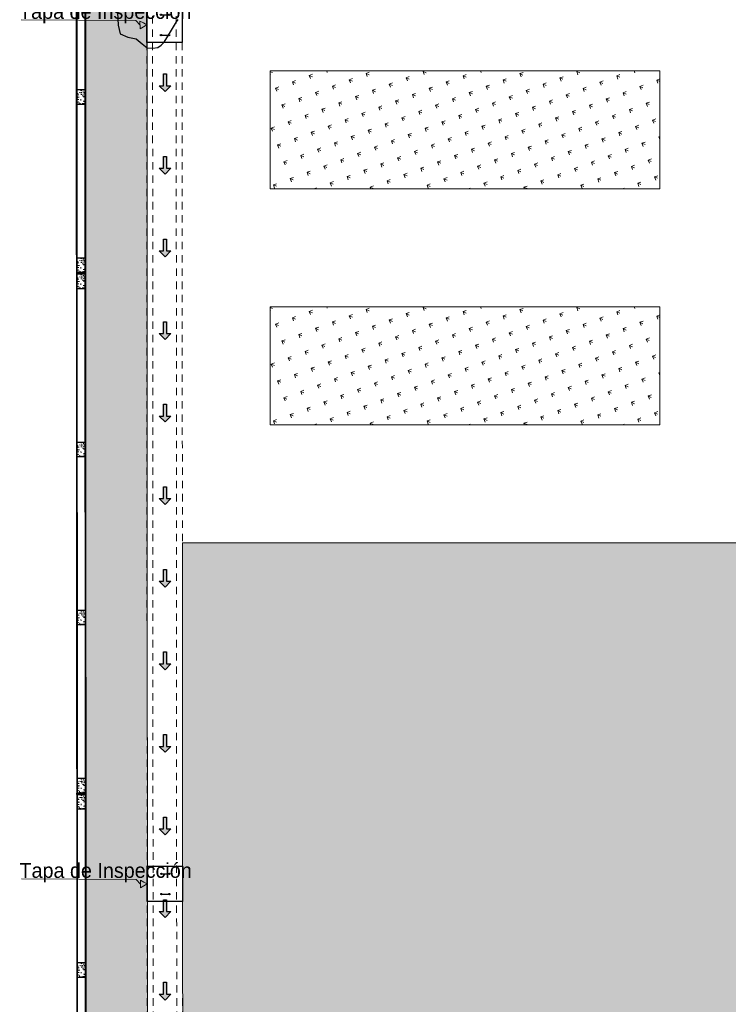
# Model space of a CAD drawing. Header units: millimetres. Extents: x -8931983 to 9630244, y 4 to 18563053.
# Tile 26 of 256: x 349090 to 349102, y 9281941 to 9281957. Entities that reach past the tile are written whole.
import ezdxf

# ---------------------------------------------------------------- set-up
doc = ezdxf.new("R2010")
doc.units = ezdxf.units.MM
doc.linetypes.add('01 nivel$0$HIDDEN2', pattern=[0.1875, 0.125, -0.0625])
doc.linetypes.add('CONTINUA', pattern=[0])
for name, color, linetype, lineweight in [('.', 7, 'Continuous', 0), ('0_ CUNETAS', 151, 'Continuous', 5), ('Cerco Perimetrico', 151, 'Continuous', 18), ('CUNETAS', 5, 'Continuous', 0), ('HIERVA', 108, 'Continuous', 0), ('JUNTAS DE DILATACIÓN', 160, 'CONTINUA', 9), ('LROTULOS', 7, 'Continuous', 5), ('TARRAJEO', 32, 'Continuous', 0), ('vereda', 254, 'Continuous', 5)]:
    doc.layers.add(name, color=color, linetype=linetype, lineweight=lineweight)
doc.layers.add('0_COLUMNA ACHURADO', color=250, linetype='Continuous', lineweight=0, true_color=0x363636)
doc.layers.add('C-TOPO', color=7, linetype='Continuous')
doc.layers.add('COLUMNA T.E', color=6, linetype='Continuous')
doc.styles.add('AG FB', font='AGENCYR.TTF', dxfattribs={"height": 0.3})

# ---------------------------------------------------------------- blocks, each defined once
blk = doc.blocks.new('topooooo')
at = {"layer": 'C-TOPO', "color": 31, "linetype": 'Continuous', "lineweight": 25, "elevation": 1.618, "flags": 128}
blk.add_lwpolyline([(-145.795, -213.429), (-145.65, -213.591), (-145.528, -213.682), (-145.395, -213.639), (-145.269, -213.573), (-145.136, -213.572), (-145.028, -213.573), (-144.947, -213.516), (-144.888, -213.454), (-144.873, -213.386), (-144.867, -213.314), (-144.895, -213.111), (-144.925, -212.917), (-144.925, -212.866)], dxfattribs=at)
blk = doc.blocks.new('*U3857')
at = {"layer": '.', "lineweight": 30}
h = blk.add_hatch(color=1, dxfattribs=at)
h.dxf.hatch_style = 1
h.paths.add_polyline_path([(-0.025, -0.05), (-0.1, -0.05), (0, -0.15), (0.1, -0.05), (0.025, -0.05), (0.025, 0.15), (-0.025, 0.15)])
at = {"layer": '0_ CUNETAS', "color": 1, "lineweight": 30}
blk.add_lwpolyline([(-0.1, -0.05), (-0.025, -0.05), (-0.025, 0.15), (0.025, 0.15), (0.025, -0.05), (0.1, -0.05), (0, -0.15)], close=True, dxfattribs=at)
blk = doc.blocks.new('*U3858')
at = {"layer": '0_ CUNETAS', "color": 0, "linetype": 'ByBlock', "lineweight": -2, "transparency": 16777216}
for p in [(0, 37.8), (0, 36.4), (0, 35), (0, 33.6), (0, 32.2), (0, 30.8), (0, 29.4), (0, 28), (0, 26.6), (0, 25.2), (0, 23.8), (0, 22.4)]:
    blk.add_blockref('*U3857', p, dxfattribs=at)
blk = doc.blocks.new('TAPA INSPECCION')
at = {"color": 5, "lineweight": 30}
for p, q in [((0.241, -0.13, 206.75), (0.378, -0.13, 206.75)), ((0.241, -0.474, 206.75), (0.378, -0.474, 206.75))]:
    blk.add_line(p, q, dxfattribs=at)
blk.add_lwpolyline([(0, 0), (0.6, 0), (0.6, -0.6), (0, -0.6)], close=True, dxfattribs=at)
for centre in [(0.241, -0.13, 206.75), (0.378, -0.13, 206.75), (0.241, -0.474, 206.75), (0.378, -0.474, 206.75)]:
    blk.add_circle(centre, 0.0116, dxfattribs=at)
blk = doc.blocks.new('red drenaje')
at = {"layer": '0_ CUNETAS', "linetype": '01 nivel$0$HIDDEN2', "lineweight": 0}
for p, q in [((-58.897, 0, -4.412), (-58.925, 56.623, -8.799)), ((-58.797, 0, -4.412), (-58.825, 56.623, -8.799)), ((-58.397, 0, -4.412), (-58.425, 56.624, -8.799)), ((-58.297, 0, -0.012), (-58.325, 56.624, -4.4))]:
    blk.add_line(p, q, dxfattribs=at)
at = {"layer": 'LROTULOS', "color": 1}
for p, q in [((-59.102, 39.427, -3.038), (-61.044, 39.44, -3.038)), ((-59.102, 39.427, -3.038), (-59.029, 39.35, -3.038)), ((-59.094, 24.864, -1.91), (-61.037, 24.876, -1.91)), ((-59.094, 24.864, -1.91), (-59.022, 24.786, -1.91))]:
    blk.add_line(p, q, dxfattribs=at)
for points, elevation in [([(-59.03, 39.416), (-58.973, 39.385), (-58.916, 39.354), (-59.028, 39.284)], -3.038), ([(-59.023, 24.852), (-58.966, 24.821), (-58.909, 24.79), (-59.021, 24.721)], -1.91)]:
    blk.add_lwpolyline(points, close=True, dxfattribs=dict(at, elevation=elevation))
at = {"color": 1, "lineweight": 0}
for p in [(-58.916, 39.654, -3.038), (-58.909, 25.09, -1.91)]:
    blk.add_blockref('TAPA INSPECCION', p, dxfattribs=at)
at = {"layer": '0_ CUNETAS', "lineweight": 0}
blk.add_blockref('*U3858', (-58.605, 0.571, -24.948), dxfattribs=at)
at = {"layer": 'LROTULOS', "lineweight": 25, "style": 'AG FB'}
for p in [(-61.078, 39.455, -3.038), (-61.071, 24.892, -1.91)]:
    blk.add_text('Tapa de Inspección', height=0.25, dxfattribs=at).set_placement(p)

msp = doc.modelspace()

# ---------------------------------------------------------------- hatches: boundary and pattern name
at = {"layer": '.', "true_color": 0xadddf7, "transparency": 33554572}
h = msp.add_hatch(color=141, dxfattribs=at)
h.dxf.hatch_style = 1
h.paths.add_polyline_path([(349091.08675, 9281953.13138), (349091.08675, 9281953.15638), (349090.92675, 9281953.15638), (349090.92675, 9281953.13138)])
h = msp.add_hatch(color=141, dxfattribs=at)
h.dxf.hatch_style = 1
h.paths.add_polyline_path([(349091.09113, 9281944.30638), (349091.09113, 9281944.33138), (349090.93113, 9281944.33138), (349090.93113, 9281944.30638)])
at = {"layer": '0_COLUMNA ACHURADO'}
h = msp.add_hatch(dxfattribs=at)
h.set_pattern_fill('AR-CONC', color=256, scale=0.00088, angle=180)
h.set_pattern_definition([(229.9999995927, (9631008.5411, 8932835.20993), (-0.1603225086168, 0.014026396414), [0.016764, -0.184404]), (174.9999995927, (9631008.5411, 8932835.20993), (0.0310142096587, -0.1681300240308), [0.0134112, -0.1475237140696]), (280.4514442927, (9631008.52774, 8932835.2111), (-0.129308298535, -0.1541036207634), [0.014247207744, -0.156719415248]), (226.1841995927, (9631008.5411, 8932835.16523), (-0.238549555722, 0.0369972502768), [0.025146, -0.276606]), (276.6355572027, (9631008.52122, 8932835.1683), (-0.2089156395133, -0.217734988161), [0.021370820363, -0.235079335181]), (171.1841507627, (9631008.5411, 8932835.16523), (-0.208915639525, -0.21773498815), [0.0201167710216, -0.2212845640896]), (200.9999995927, (9631008.51875, 8932835.1764), (-0.133420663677, 0.0899933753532), [0.016764, -0.184404]), (145.9999995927, (9631008.51875, 8932835.1764), (-0.0543857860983, -0.162085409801), [0.0134112, -0.1475232]), (251.4514445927, (9631008.50763, 8932835.1839), (-0.1878064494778, -0.0720920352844), [0.014247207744, -0.156719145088]), (217.49999959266, (9631008.5411, 8932835.20993), (-0.00271797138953, -0.07440843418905), [0, -0.14573504, 0, -0.1497584, 0, -0.148082]), (187.4999995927, (9631008.5411, 8932835.20993), (-0.05880130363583, -0.0881589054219), [0, -0.08538464, 0, -0.14238224, 0, -0.0564388]), (147.49999959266, (9631008.590944, 8932835.20993), (-0.119319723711, 0.00504129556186), [0, -0.05588, 0, -0.1743456, 0, -0.2313432]), (137.4999995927, (9631008.6133, 8932835.20993), (-0.1303536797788, -0.0223753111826), [0, -0.072644, 0, -0.11578336, 0, -0.1642872])])
h.paths.add_polyline_path([(349091.0702, 9281956.25638), (349090.9402, 9281956.25638), (349090.9402, 9281956.00638), (349091.0702, 9281956.00638)])
h = msp.add_hatch(dxfattribs=at)
h.set_pattern_fill('AR-CONC', color=256, scale=0.00088, angle=180)
h.set_pattern_definition([(229.9999995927, (9631008.54265, 8932832.35993), (-0.1603225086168, 0.014026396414), [0.016764, -0.184404]), (174.9999995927, (9631008.54265, 8932832.35993), (0.0310142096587, -0.1681300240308), [0.0134112, -0.1475237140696]), (280.4514442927, (9631008.5293, 8932832.3611), (-0.129308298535, -0.1541036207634), [0.014247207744, -0.156719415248]), (226.1841995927, (9631008.54265, 8932832.31523), (-0.238549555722, 0.0369972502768), [0.025146, -0.276606]), (276.6355572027, (9631008.52277, 8932832.3183), (-0.2089156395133, -0.217734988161), [0.021370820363, -0.235079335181]), (171.1841507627, (9631008.54265, 8932832.31523), (-0.208915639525, -0.21773498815), [0.0201167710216, -0.2212845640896]), (200.9999995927, (9631008.5203, 8932832.3264), (-0.133420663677, 0.0899933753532), [0.016764, -0.184404]), (145.9999995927, (9631008.5203, 8932832.3264), (-0.0543857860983, -0.162085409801), [0.0134112, -0.1475232]), (251.4514445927, (9631008.50918, 8932832.3339), (-0.1878064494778, -0.0720920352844), [0.014247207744, -0.156719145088]), (217.49999959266, (9631008.54265, 8932832.35993), (-0.00271797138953, -0.07440843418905), [0, -0.14573504, 0, -0.1497584, 0, -0.148082]), (187.4999995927, (9631008.54265, 8932832.35993), (-0.05880130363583, -0.0881589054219), [0, -0.08538464, 0, -0.14238224, 0, -0.0564388]), (147.49999959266, (9631008.5925, 8932832.35993), (-0.119319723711, 0.00504129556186), [0, -0.05588, 0, -0.1743456, 0, -0.2313432]), (137.4999995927, (9631008.61485, 8932832.35993), (-0.1303536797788, -0.0223753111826), [0, -0.072644, 0, -0.11578336, 0, -0.1642872])])
h.paths.add_polyline_path([(349091.07176, 9281953.40638), (349090.94176, 9281953.40638), (349090.94176, 9281953.15638), (349091.07176, 9281953.15638)])
h = msp.add_hatch(dxfattribs=at)
h.set_pattern_fill('AR-CONC', color=256, scale=0.00088, angle=180)
h.set_pattern_definition([(229.9999995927, (9631008.54265, 8932832.08493), (-0.1603225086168, 0.014026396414), [0.016764, -0.184404]), (174.9999995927, (9631008.54265, 8932832.08493), (0.0310142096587, -0.1681300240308), [0.0134112, -0.1475237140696]), (280.4514442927, (9631008.52929, 8932832.0861), (-0.129308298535, -0.1541036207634), [0.014247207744, -0.156719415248]), (226.1841995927, (9631008.54265, 8932832.04023), (-0.238549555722, 0.0369972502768), [0.025146, -0.276606]), (276.6355572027, (9631008.52277, 8932832.0433), (-0.2089156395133, -0.217734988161), [0.021370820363, -0.235079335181]), (171.1841507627, (9631008.54265, 8932832.04023), (-0.208915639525, -0.21773498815), [0.0201167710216, -0.2212845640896]), (200.9999995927, (9631008.5203, 8932832.0514), (-0.133420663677, 0.0899933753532), [0.016764, -0.184404]), (145.9999995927, (9631008.5203, 8932832.0514), (-0.0543857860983, -0.162085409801), [0.0134112, -0.1475232]), (251.4514445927, (9631008.50918, 8932832.0589), (-0.1878064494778, -0.0720920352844), [0.014247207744, -0.156719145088]), (217.49999959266, (9631008.54265, 8932832.08493), (-0.00271797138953, -0.07440843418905), [0, -0.14573504, 0, -0.1497584, 0, -0.148082]), (187.4999995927, (9631008.54265, 8932832.08493), (-0.05880130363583, -0.0881589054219), [0, -0.08538464, 0, -0.14238224, 0, -0.0564388]), (147.49999959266, (9631008.592494, 8932832.08493), (-0.119319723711, 0.00504129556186), [0, -0.05588, 0, -0.1743456, 0, -0.2313432]), (137.4999995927, (9631008.61485, 8932832.08493), (-0.1303536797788, -0.0223753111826), [0, -0.072644, 0, -0.11578336, 0, -0.1642872])])
h.paths.add_polyline_path([(349091.07175, 9281953.13138), (349090.94175, 9281953.13138), (349090.94175, 9281952.88138), (349091.07175, 9281952.88138)])
h = msp.add_hatch(dxfattribs=at)
h.set_pattern_fill('AR-CONC', color=256, scale=0.00088, angle=180)
h.set_pattern_definition([(229.9999995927, (9631008.54406, 8932829.23493), (-0.1603225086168, 0.014026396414), [0.016764, -0.184404]), (174.9999995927, (9631008.54406, 8932829.23493), (0.0310142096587, -0.1681300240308), [0.0134112, -0.1475237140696]), (280.4514442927, (9631008.5307, 8932829.2361), (-0.129308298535, -0.1541036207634), [0.014247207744, -0.156719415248]), (226.1841995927, (9631008.54406, 8932829.19023), (-0.238549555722, 0.0369972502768), [0.025146, -0.276606]), (276.6355572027, (9631008.52418, 8932829.19331), (-0.2089156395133, -0.217734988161), [0.021370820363, -0.235079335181]), (171.1841507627, (9631008.54406, 8932829.19023), (-0.208915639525, -0.21773498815), [0.0201167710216, -0.2212845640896]), (200.9999995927, (9631008.52171, 8932829.2014), (-0.133420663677, 0.0899933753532), [0.016764, -0.184404]), (145.9999995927, (9631008.52171, 8932829.2014), (-0.0543857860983, -0.162085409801), [0.0134112, -0.1475232]), (251.4514445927, (9631008.51059, 8932829.2089), (-0.1878064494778, -0.0720920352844), [0.014247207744, -0.156719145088]), (217.49999959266, (9631008.54406, 8932829.234933), (-0.00271797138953, -0.07440843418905), [0, -0.14573504, 0, -0.1497584, 0, -0.148082]), (187.4999995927, (9631008.54406, 8932829.23493), (-0.05880130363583, -0.0881589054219), [0, -0.08538464, 0, -0.14238224, 0, -0.0564388]), (147.49999959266, (9631008.593906, 8932829.234933), (-0.119319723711, 0.00504129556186), [0, -0.05588, 0, -0.1743456, 0, -0.2313432]), (137.4999995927, (9631008.61626, 8932829.23493), (-0.1303536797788, -0.0223753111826), [0, -0.072644, 0, -0.11578336, 0, -0.1642872])])
h.paths.add_polyline_path([(349091.07317, 9281950.28138), (349090.94317, 9281950.28138), (349090.94317, 9281950.03138), (349091.07317, 9281950.03138)])
h = msp.add_hatch(dxfattribs=at)
h.set_pattern_fill('AR-CONC', color=256, scale=0.00088, angle=180)
h.set_pattern_definition([(229.9999995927, (9631008.54547, 8932826.38493), (-0.1603225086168, 0.014026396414), [0.016764, -0.184404]), (174.9999995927, (9631008.54547, 8932826.38493), (0.0310142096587, -0.1681300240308), [0.0134112, -0.1475237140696]), (280.4514442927, (9631008.53211, 8932826.3861), (-0.129308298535, -0.1541036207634), [0.014247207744, -0.156719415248]), (226.1841995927, (9631008.54547, 8932826.34023), (-0.238549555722, 0.0369972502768), [0.025146, -0.276606]), (276.6355572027, (9631008.5256, 8932826.34331), (-0.2089156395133, -0.217734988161), [0.021370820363, -0.235079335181]), (171.1841507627, (9631008.54547, 8932826.34023), (-0.208915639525, -0.21773498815), [0.0201167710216, -0.2212845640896]), (200.9999995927, (9631008.52312, 8932826.3514), (-0.133420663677, 0.0899933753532), [0.016764, -0.184404]), (145.9999995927, (9631008.52312, 8932826.3514), (-0.0543857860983, -0.162085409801), [0.0134112, -0.1475232]), (251.4514445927, (9631008.512, 8932826.3589), (-0.1878064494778, -0.0720920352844), [0.014247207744, -0.156719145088]), (217.49999959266, (9631008.545474, 8932826.384934), (-0.00271797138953, -0.07440843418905), [0, -0.14573504, 0, -0.1497584, 0, -0.148082]), (187.4999995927, (9631008.545474, 8932826.38493), (-0.05880130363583, -0.0881589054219), [0, -0.08538464, 0, -0.14238224, 0, -0.0564388]), (147.49999959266, (9631008.59532, 8932826.384934), (-0.119319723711, 0.00504129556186), [0, -0.05588, 0, -0.1743456, 0, -0.2313432]), (137.4999995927, (9631008.61767, 8932826.38493), (-0.1303536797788, -0.0223753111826), [0, -0.072644, 0, -0.11578336, 0, -0.1642872])])
h.paths.add_polyline_path([(349091.07458, 9281947.43138), (349090.94458, 9281947.43138), (349090.94458, 9281947.18138), (349091.07458, 9281947.18138)])
h = msp.add_hatch(dxfattribs=at)
h.set_pattern_fill('AR-CONC', color=256, scale=0.00088, angle=180)
h.set_pattern_definition([(229.9999995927, (9631008.54703, 8932823.53493), (-0.1603225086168, 0.014026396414), [0.016764, -0.184404]), (174.9999995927, (9631008.54703, 8932823.53493), (0.0310142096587, -0.1681300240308), [0.0134112, -0.1475237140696]), (280.4514442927, (9631008.53367, 8932823.5361), (-0.129308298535, -0.1541036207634), [0.014247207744, -0.156719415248]), (226.1841995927, (9631008.54703, 8932823.49023), (-0.238549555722, 0.0369972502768), [0.025146, -0.276606]), (276.6355572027, (9631008.52715, 8932823.49331), (-0.2089156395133, -0.217734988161), [0.021370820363, -0.235079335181]), (171.1841507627, (9631008.54703, 8932823.49023), (-0.208915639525, -0.21773498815), [0.0201167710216, -0.2212845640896]), (200.9999995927, (9631008.52468, 8932823.5014), (-0.133420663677, 0.0899933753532), [0.016764, -0.184404]), (145.9999995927, (9631008.52468, 8932823.5014), (-0.0543857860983, -0.162085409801), [0.0134112, -0.1475232]), (251.4514445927, (9631008.51356, 8932823.5089), (-0.1878064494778, -0.0720920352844), [0.014247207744, -0.156719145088]), (217.49999959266, (9631008.547027, 8932823.534935), (-0.00271797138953, -0.07440843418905), [0, -0.14573504, 0, -0.1497584, 0, -0.148082]), (187.4999995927, (9631008.54703, 8932823.534935), (-0.05880130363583, -0.0881589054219), [0, -0.08538464, 0, -0.14238224, 0, -0.0564388]), (147.49999959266, (9631008.59687, 8932823.534935), (-0.119319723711, 0.00504129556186), [0, -0.05588, 0, -0.1743456, 0, -0.2313432]), (137.4999995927, (9631008.61922, 8932823.53493), (-0.1303536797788, -0.0223753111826), [0, -0.072644, 0, -0.11578336, 0, -0.1642872])])
h.paths.add_polyline_path([(349091.07613, 9281944.58138), (349090.94613, 9281944.58138), (349090.94613, 9281944.33138), (349091.07613, 9281944.33138)])
h = msp.add_hatch(dxfattribs=at)
h.set_pattern_fill('AR-CONC', color=256, scale=0.00088, angle=180)
h.set_pattern_definition([(229.9999995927, (9631008.54702, 8932823.25993), (-0.1603225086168, 0.014026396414), [0.016764, -0.184404]), (174.9999995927, (9631008.54702, 8932823.25993), (0.0310142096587, -0.1681300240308), [0.0134112, -0.1475237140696]), (280.4514442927, (9631008.53366, 8932823.2611), (-0.129308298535, -0.1541036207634), [0.014247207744, -0.156719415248]), (226.1841995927, (9631008.54702, 8932823.21523), (-0.238549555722, 0.0369972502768), [0.025146, -0.276606]), (276.6355572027, (9631008.52714, 8932823.21831), (-0.2089156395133, -0.217734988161), [0.021370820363, -0.235079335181]), (171.1841507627, (9631008.54702, 8932823.21523), (-0.208915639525, -0.21773498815), [0.0201167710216, -0.2212845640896]), (200.9999995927, (9631008.52467, 8932823.2264), (-0.133420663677, 0.0899933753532), [0.016764, -0.184404]), (145.9999995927, (9631008.52467, 8932823.2264), (-0.0543857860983, -0.162085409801), [0.0134112, -0.1475232]), (251.4514445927, (9631008.51355, 8932823.2339), (-0.1878064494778, -0.0720920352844), [0.014247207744, -0.156719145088]), (217.49999959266, (9631008.547023, 8932823.259935), (-0.00271797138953, -0.07440843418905), [0, -0.14573504, 0, -0.1497584, 0, -0.148082]), (187.4999995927, (9631008.54702, 8932823.259935), (-0.05880130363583, -0.0881589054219), [0, -0.08538464, 0, -0.14238224, 0, -0.0564388]), (147.49999959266, (9631008.59687, 8932823.259935), (-0.119319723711, 0.00504129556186), [0, -0.05588, 0, -0.1743456, 0, -0.2313432]), (137.4999995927, (9631008.61922, 8932823.25993), (-0.1303536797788, -0.0223753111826), [0, -0.072644, 0, -0.11578336, 0, -0.1642872])])
h.paths.add_polyline_path([(349091.07613, 9281944.30638), (349090.94613, 9281944.30638), (349090.94613, 9281944.05638), (349091.07613, 9281944.05638)])
h = msp.add_hatch(dxfattribs=at)
h.set_pattern_fill('AR-CONC', color=256, scale=0.00088, angle=180)
h.set_pattern_definition([(229.9999995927, (9631008.54844, 8932820.40994), (-0.1603225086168, 0.014026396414), [0.016764, -0.184404]), (174.9999995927, (9631008.54844, 8932820.40994), (0.0310142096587, -0.1681300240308), [0.0134112, -0.1475237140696]), (280.4514442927, (9631008.53508, 8932820.4111), (-0.129308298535, -0.1541036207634), [0.014247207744, -0.156719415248]), (226.1841995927, (9631008.54844, 8932820.36523), (-0.238549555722, 0.0369972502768), [0.025146, -0.276606]), (276.6355572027, (9631008.52856, 8932820.36831), (-0.2089156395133, -0.217734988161), [0.021370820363, -0.235079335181]), (171.1841507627, (9631008.54844, 8932820.36523), (-0.208915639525, -0.21773498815), [0.0201167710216, -0.2212845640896]), (200.9999995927, (9631008.52608, 8932820.37641), (-0.133420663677, 0.0899933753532), [0.016764, -0.184404]), (145.9999995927, (9631008.52608, 8932820.3764), (-0.0543857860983, -0.162085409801), [0.0134112, -0.1475232]), (251.4514445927, (9631008.51497, 8932820.3839), (-0.1878064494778, -0.0720920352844), [0.014247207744, -0.156719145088]), (217.49999959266, (9631008.548436, 8932820.409935), (-0.00271797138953, -0.07440843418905), [0, -0.14573504, 0, -0.1497584, 0, -0.148082]), (187.4999995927, (9631008.548436, 8932820.409935), (-0.05880130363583, -0.0881589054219), [0, -0.08538464, 0, -0.14238224, 0, -0.0564388]), (147.49999959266, (9631008.59828, 8932820.409935), (-0.119319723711, 0.00504129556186), [0, -0.05588, 0, -0.1743456, 0, -0.2313432]), (137.4999995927, (9631008.62063, 8932820.40994), (-0.1303536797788, -0.0223753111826), [0, -0.072644, 0, -0.11578336, 0, -0.1642872])])
h.paths.add_polyline_path([(349091.07754, 9281941.45638), (349090.94754, 9281941.45638), (349090.94754, 9281941.20638), (349091.07754, 9281941.20638)])
at = {"layer": 'HIERVA', "lineweight": 0, "true_color": 0x136734, "transparency": 33554610}
h = msp.add_hatch(dxfattribs=at)
h.set_pattern_fill('GRASS', color=116, scale=0.012, angle=-114.506506)
h.set_pattern_definition([(335.4934938, (343646.55733, 9280804.51346), (0.285509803, 0.1067107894), [0.05715, -0.373902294]), (290.493494, (343646.55733, 9280804.51346), (0.285509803, 0.10671079), [0.05715, -0.24765]), (20.493494, (343646.55733, 9280804.51346), (-0.10671079, 0.285509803), [0.05715, -0.24765])])
h.paths.add_polyline_path([(349092.70281, 9282027.10454), (349092.10269, 9282027.10454), (349092.13772, 9281918.00139), (349091.10404, 9281918.00139), (349091.04784, 9282031.21222), (349161.76152, 9282031.21222), (349161.76152, 9281923.00139), (349161.0004, 9281923.00139), (349161.0004, 9281955.09947), (349160.2045, 9281955.1014), (349160.20446, 9281956.81947), (349160.20455, 9281957.04444), (349160.20455, 9281978.66944), (349160.20455, 9281988.05646), (349160.08467, 9281988.05442), (349160.08467, 9282030.76942), (349092.68467, 9282030.76942), (349092.68467, 9282027.32949), (349092.70346, 9282027.32949)])
h = msp.add_hatch(dxfattribs=at)
h.set_pattern_fill('GRASS', color=116, scale=0.012, angle=-114.506506)
h.set_pattern_definition([(335.493494, (343948.21626, 9280471.8619), (0.285509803, 0.106710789), [0.05715, -0.373902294]), (290.493494, (343948.21626, 9280471.8619), (0.285509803, 0.10671079), [0.05715, -0.24765]), (20.493494, (343948.21626, 9280471.8619), (-0.10671079, 0.285509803), [0.05715, -0.24765])])
h.paths.add_polyline_path([(349100.80967, 9281956.5738), (349094.21069, 9281956.5738), (349094.21069, 9281954.5738), (349100.80967, 9281954.5738)])
h = msp.add_hatch(dxfattribs=at)
h.set_pattern_fill('GRASS', color=116, scale=0.012, angle=-114.506506)
h.set_pattern_definition([(335.493494, (343948.21626, 9280467.8619), (0.285509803, 0.106710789), [0.05715, -0.373902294]), (290.493494, (343948.21626, 9280467.8619), (0.285509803, 0.10671079), [0.05715, -0.24765]), (20.493494, (343948.21626, 9280467.8619), (-0.10671079, 0.285509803), [0.05715, -0.24765])])
h.paths.add_polyline_path([(349100.80967, 9281952.5738), (349094.21069, 9281952.5738), (349094.21069, 9281950.5738), (349100.80967, 9281950.5738)])
h = msp.add_hatch(dxfattribs=at)
h.set_pattern_fill('GRASS', color=116, scale=0.012, angle=-114.506506)
h.set_pattern_definition([(335.493494, (343686.20738, 9280804.51346), (0.285509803, 0.106710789), [0.05715, -0.373902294]), (290.493494, (343686.20738, 9280804.51346), (0.285509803, 0.10671079), [0.05715, -0.24765]), (20.493494, (343686.20738, 9280804.51346), (-0.10671079, 0.285509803), [0.05715, -0.24765])])
h.paths.add_polyline_path([(349102.33467, 9281948.5738), (349092.72265, 9281948.5738), (349092.73788, 9281918.00139), (349100.81063, 9281918.00139), (349100.81473, 9281925.21947), (349102.33467, 9281925.21947)])
h.paths.add_polyline_path([(349098.66571, 9281930.69947), (349098.66571, 9281925.21947), (349094.38571, 9281925.21947), (349094.38571, 9281930.69947)], flags=16)
at = {"layer": 'JUNTAS DE DILATACIÓN'}
h = msp.add_hatch(dxfattribs=at)
h.set_pattern_fill('ANSI34', color=256, scale=0.0029, angle=270.093963)
h.set_pattern_definition([(315.0939632, (347557.9449, 9287540.07726), (0.03899999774, 0.03912812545), []), (315.0939632, (347557.94492, 9287540.064237), (0.03899999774, 0.03912812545), []), (315.0939632, (347557.94494, 9287540.051216), (0.03899999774, 0.03912812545), []), (315.0939632, (347557.94496, 9287540.038194), (0.03899999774, 0.03912812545), [])])
h.paths.add_polyline_path([(349091.08675, 9281953.13138), (349091.08675, 9281953.15638), (349090.92675, 9281953.15638), (349090.92675, 9281953.13138)])
h = msp.add_hatch(dxfattribs=at)
h.set_pattern_fill('ANSI34', color=256, scale=0.0029, angle=270.093963)
h.set_pattern_definition([(315.0939632, (347557.949273, 9287531.25226), (0.03899999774, 0.03912812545), []), (315.0939632, (347557.949294, 9287531.23924), (0.03899999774, 0.03912812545), []), (315.0939632, (347557.949315, 9287531.22622), (0.03899999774, 0.03912812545), []), (315.0939632, (347557.949337, 9287531.213197), (0.03899999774, 0.03912812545), [])])
h.paths.add_polyline_path([(349091.09113, 9281944.30638), (349091.09113, 9281944.33138), (349090.93113, 9281944.33138), (349090.93113, 9281944.30638)])

# ---------------------------------------------------------------- linework, layer by layer
at = {"layer": 'Cerco Perimetrico'}
for p, q in [((349090.90285, 9282031.35722), (349090.95912, 9281917.85639)), ((349091.03284, 9282031.22722), (349091.08905, 9281917.98639))]:
    msp.add_line(p, q, dxfattribs=at)
at = {"layer": 'COLUMNA T.E', "lineweight": 30, "ltscale": 1.87}
for points in [[(349090.9402, 9281956.00638), (349090.9402, 9281956.25638), (349091.0702, 9281956.25638), (349091.0702, 9281956.00638)], [(349090.94176, 9281953.15638), (349090.94176, 9281953.40638), (349091.07176, 9281953.40638), (349091.07176, 9281953.15638)], [(349090.94175, 9281952.88138), (349090.94175, 9281953.13138), (349091.07175, 9281953.13138), (349091.07175, 9281952.88138)], [(349090.94317, 9281950.03138), (349090.94317, 9281950.28138), (349091.07317, 9281950.28138), (349091.07317, 9281950.03138)], [(349090.94458, 9281947.18138), (349090.94458, 9281947.43138), (349091.07458, 9281947.43138), (349091.07458, 9281947.18138)], [(349090.94613, 9281944.33138), (349090.94613, 9281944.58138), (349091.07613, 9281944.58138), (349091.07613, 9281944.33138)], [(349090.94613, 9281944.05638), (349090.94613, 9281944.30638), (349091.07613, 9281944.30638), (349091.07613, 9281944.05638)], [(349090.94754, 9281941.20638), (349090.94754, 9281941.45638), (349091.07754, 9281941.45638), (349091.07754, 9281941.20638)]]:
    msp.add_lwpolyline(points, close=True, dxfattribs=at)
at = {"layer": 'JUNTAS DE DILATACIÓN'}
for points in [[(349091.08675, 9281953.13138), (349091.08675, 9281953.15638), (349090.92675, 9281953.15638), (349090.92675, 9281953.13138)], [(349091.09113, 9281944.30638), (349091.09113, 9281944.33138), (349090.93113, 9281944.33138), (349090.93113, 9281944.30638)]]:
    msp.add_lwpolyline(points, close=True, dxfattribs=at)
at = {"layer": 'TARRAJEO'}
for p, q in [((349090.88784, 9282031.37222), (349090.94412, 9281917.84131)), ((349091.04784, 9282031.21222), (349091.10404, 9281918.00139))]:
    msp.add_line(p, q, dxfattribs=at)
at = {"layer": 'vereda', "elevation": -4.39971}
msp.add_lwpolyline([(349092.70281, 9282027.10454), (349092.10269, 9282027.10454), (349092.13772, 9281918.00139), (349091.10404, 9281918.00139), (349091.04784, 9282031.21222), (349161.76152, 9282031.21222), (349161.76152, 9281923.00139), (349161.0004, 9281923.00139), (349161.0004, 9281955.09947), (349160.20446, 9281955.09947), (349160.20455, 9281956.81947), (349160.20455, 9281957.04444), (349160.20454, 9281978.66944), (349160.20455, 9281988.05646), (349160.08467, 9281988.05442), (349160.08467, 9282030.76942), (349092.68467, 9282030.76942), (349092.68467, 9282027.32949), (349092.70346, 9282027.32949), (349092.70281, 9282027.10454)], dxfattribs=at)
at = {"layer": 'vereda', "elevation": -4.24072}
for points in [[(349100.80967, 9281956.5738), (349100.80967, 9281954.5738), (349094.21069, 9281954.5738), (349094.21069, 9281956.5738)], [(349100.80967, 9281952.5738), (349100.80967, 9281950.5738), (349094.21069, 9281950.5738), (349094.21069, 9281952.5738)]]:
    msp.add_lwpolyline(points, close=True, dxfattribs=at)
at = {"layer": 'vereda'}
msp.add_lwpolyline([(349102.33467, 9281948.5738), (349092.72265, 9281948.5738), (349092.73788, 9281918.00139), (349100.81063, 9281918.00139), (349100.81473, 9281925.21945), (349102.33467, 9281925.21947), (349102.33467, 9281948.5738)], dxfattribs=at)

# ---------------------------------------------------------------- block references
at = {"layer": 'CUNETAS', "color": 84, "lineweight": 30}
msp.add_blockref('red drenaje', (349151.0347, 9281918.00139), dxfattribs=at)
at = {"layer": 'vereda', "rotation": 320.4010421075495}
msp.add_blockref('topooooo', (349340.00467, 9282029.08654, 261.841), dxfattribs=at)

doc.saveas('drawing.dxf')
